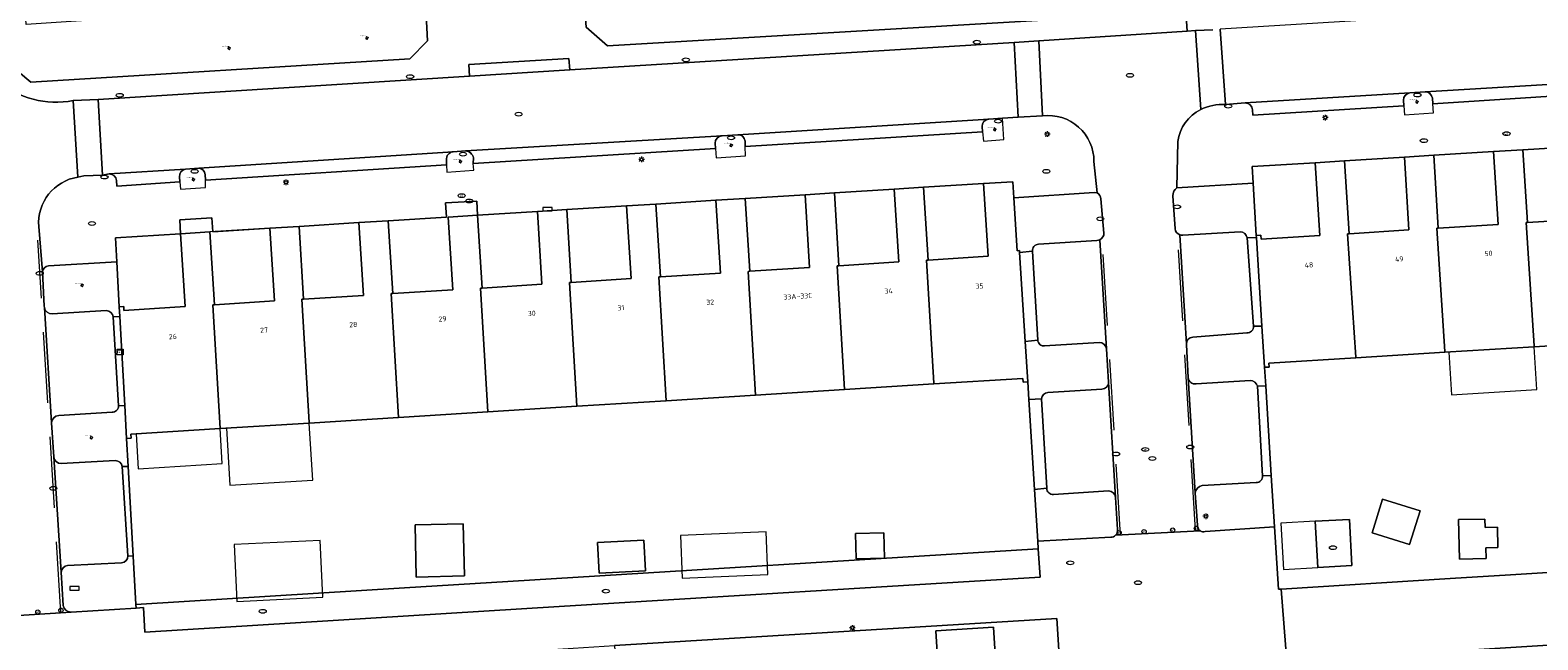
# Model space of a CAD drawing. Header units: metres. Extents: x 162098 to 162858, y 502351 to 503184.
# Tile 41 of 94: x 162469 to 162575, y 502707 to 502750. Entities that reach past the tile are written whole.
import ezdxf
from ezdxf.enums import TextEntityAlignment as Align

# ---------------------------------------------------------------- set-up
doc = ezdxf.new("R2010")
doc.units = ezdxf.units.M
doc.linetypes.add('RI-HWA-SO', pattern=[7.4, 5, -2.4])
for name, color, linetype, lineweight, true_color in [('B-PV-GR-BEPLANTING_CULTUUR_HEESTERS-GV', 7, 'Continuous', 13, 0x99cc00), ('B-PV-GR-BOOM-S', 7, 'Continuous', 13, 0x4c9900), ('B-PV-GR-HAAG-G', 7, 'GR-HAAG1-SO', 13, 0x4c9900), ('B-PV-GR-STRUIK-GV', 7, 'Continuous', 13, 0x99cc00), ('B-PV-RI-HWA_GOOT_MOLGOOT-G', 150, 'RI-HWA-SO', 18, 0x007fff)]:
    doc.layers.add(name, color=color, linetype=linetype, lineweight=lineweight, true_color=true_color)
for name, color, linetype, lineweight in [('B-PV-IE-MEUBILAIR-S', 252, 'Continuous', 13), ('B-PV-IE-MEUBILAIR_WEGMEUBILAIR-GV', 252, 'Continuous', 13), ('B-PV-IE-TERREINAFSCHEIDING_KUNSTMATIG_HEKWERK_RASTER-G', 252, 'IE-TERREINAFSCHEIDING-KUNSTMATIG-OPEN', 13), ('B-PV-OG-BEBOUWING-GV', 7, 'Continuous', 18), ('B-PV-OG-BEBOUWING-T18', 7, 'Continuous', 18), ('B-PV-OG-BEBOUWING_LUIFEL-GV', 7, 'Continuous', 18), ('B-PV-OG-BEBOUWING_OVERBOUWING-GV', 7, 'Continuous', 18), ('B-PV-OG-TERREIN_ERF-GV', 252, 'Continuous', 13), ('B-PV-VH-GESLOTENVERHARDING_ASFALT-GV', 252, 'Continuous', 13), ('B-PV-VH-GESLOTENVERHARDING_BETON-GV', 252, 'Continuous', 13), ('B-PV-VH-OPENVERHARDING_BETONELEMENT-GV', 252, 'Continuous', 13), ('B-PV-VH-OPENVERHARDING_BETONSTRAATSTEEN-GV', 252, 'Continuous', 13), ('B-PV-VH-OPENVERHARDING_TEGEL-GV', 252, 'Continuous', 13)]:
    doc.layers.add(name, color=color, linetype=linetype, lineweight=lineweight)
doc.styles.add('NLCS-ISO', font='NLCS-ISO.ttf')
doc.styles.add('NLCS-ISO-M200-T18', font='NLCS-ISO.ttf', dxfattribs={"height": 1.8})
doc.linetypes.add('GR-HAAG1-SO', pattern='A,6,[176,NLCS.SHX,S=0.125,R=0,X=0,Y=0],-2', length=8)
doc.linetypes.add('IE-TERREINAFSCHEIDING-KUNSTMATIG-OPEN', pattern='A,7,-1.5,[67,NLCS.SHX,S=0.75,R=0,X=0,Y=0],-1.5', length=10)

# ---------------------------------------------------------------- blocks, each defined once
blk = doc.blocks.new('SIE-MEUBILAIR_BORD_STRAATNAAM-SO')
blk.add_lwpolyline([(-1.625, -0.625), (1.625, -0.625), (1.625, 0.625), (-1.625, 0.625)], close=True)
blk = doc.blocks.new('SIE-MEUBILAIR_KAST_TELECOM-SO')
for points in [[(-1, 1), (1, 1), (1, 0.84), (-1, 0.84)], [(-1, 0.76), (1, 0.76), (1, -1), (-1, -1)]]:
    blk.add_lwpolyline(points, close=True)
at = {"style": 'NLCS-ISO'}
blk.add_text('tele', height=0.75, dxfattribs=at).set_placement((0, 0), align=Align.MIDDLE_CENTER)
blk = doc.blocks.new('SIE-MEUBILAIR_PAAL_AFSLUITPAAL-SO')
blk.add_circle((0, 0), 0.75)
at = {"style": 'NLCS-ISO'}
blk.add_text('af', height=0.75, dxfattribs=at).set_placement((0, 0.05), align=Align.MIDDLE_CENTER)
blk = doc.blocks.new('SIE-MEUBILAIR_PAAL_LICHTMAST-SO')
for points in [[(-0.62, 0), (-1, 0)], [(-0.71, 0.71), (-0.44, 0.44)], [(0, 1), (0, 0.62)], [(0.44, 0.44), (0.71, 0.71)], [(1, 0), (0.62, 0)], [(-0.71, -0.71), (-0.44, -0.44)], [(0, -0.62), (0, -1)], [(0.44, -0.44), (0.71, -0.71)]]:
    blk.add_lwpolyline(points)
blk.add_circle((0, 0), 0.5)
blk = doc.blocks.new('SIE-MEUBILAIR_PUT_WATERLEIDINGPUT-SO')
blk.add_ellipse((0, 0), major_axis=(1.25, 0), ratio=0.54)
at = {"style": 'NLCS-ISO'}
blk.add_text('wl', height=0.75, dxfattribs=at).set_placement((-0.14, 0), align=Align.MIDDLE_CENTER)
blk = doc.blocks.new('SIE-MEUBILAIR_PUT_KOLK-SO')
blk.add_ellipse((0, 0), major_axis=(1.25, 0), ratio=0.54)
blk = doc.blocks.new('SIE-MEUBILAIR_PUT_RIOOLPUT-SO')
blk.add_ellipse((0, 0), major_axis=(1.25, 0), ratio=0.54)
blk = doc.blocks.new('SIE-MEUBILAIR_PUT_BRANDKRAAN-SO')
blk.add_ellipse((0, 0), major_axis=(1.25, 0), ratio=0.54)
blk = doc.blocks.new('SIE-MEUBILAIR_PUT_DRAINAGEPUT-SO')
blk.add_ellipse((0, 0), major_axis=(1.25, 0), ratio=0.54)
at = {"style": 'NLCS-ISO'}
blk.add_text('dr', height=0.75, dxfattribs=at).set_placement((0.03, 0), align=Align.MIDDLE_CENTER)
blk = doc.blocks.new('SGR-BOOM_GBKN-SO')
for centre, start, end in [((-0.25, -0.1), 67.1244, 157.1244), ((-0.1, 0.25), 157.1244, 247.1244), ((-0.1, 0.25), 337.1244, 157.1244), ((0.25, 0.1), 247.1244, 337.1244), ((-0.25, -0.1), 157.1244, 337.1244), ((0.1, -0.25), 157.1244, 337.1244), ((0.1, -0.25), 337.1244, 67.1244)]:
    blk.add_arc(centre, 0.188, start, end)
at = {"extrusion": (0, 0, -1)}
blk.add_arc((-0.25, 0.1), 0.188, 22.8756, 202.8756, dxfattribs=at)
at = {"style": 'NLCS-ISO'}
blk.add_attdef('SOORT', text='', height=0.35, dxfattribs=at).set_placement((0, 0.75), align=Align.MIDDLE_RIGHT)

msp = doc.modelspace()

# ---------------------------------------------------------------- linework, layer by layer
at = {"layer": 'B-PV-GR-BEPLANTING_CULTUUR_HEESTERS-GV'}
for points in [[(162482.471, 502750.858), (162468.326, 502749.911), (162468.078, 502753.954), (162462.507, 502753.622), (162462.682, 502750.833), (162468.665, 502745.856), (162495.375, 502747.505), (162496.617, 502748.776), (162496.458, 502751.521)], [(162507.619, 502751.969), (162507.799, 502749.736), (162509.3, 502748.409), (162540.795, 502750.27), (162540.499, 502753.689)], [(162621.833, 502710.804), (162622.153, 502712.772), (162622.318, 502714.227), (162619.843, 502714.076), (162613.856, 502713.702), (162572.921, 502711.146), (162568.672, 502710.881), (162556.776, 502710.137), (162557.171, 502705.029), (162577.095, 502706.273), (162577.219, 502706.826), (162577.279, 502707.091), (162577.887, 502707.176), (162579.165, 502706.351), (162579.781, 502706.383), (162580.016, 502706.296), (162608.977, 502708.062), (162610.47, 502708.153), (162621.441, 502708.822)], [(162539.647, 502712.963), (162502.273, 502710.669), (162494.978, 502710.218), (162476.054, 502709.045), (162476.069, 502708.8), (162476.596, 502708.835), (162476.685, 502707.087), (162505.879, 502708.912), (162539.79, 502710.978)]]:
    msp.add_lwpolyline(points, close=True, dxfattribs=at)
msp.add_lwpolyline([(162552.627, 502754.127), (162552.308, 502754.26), (162549.832, 502754.106), (162550.136, 502749.454), (162550.737, 502749.493), (162551.952, 502749.55)], dxfattribs=at)
at = {"layer": 'B-PV-GR-HAAG-G'}
msp.add_lwpolyline([(162556.776, 502710.137), (162568.672, 502710.881)], dxfattribs=at)
at = {"layer": 'B-PV-GR-STRUIK-GV'}
for points in [[(162554.365, 502734.886), (162555.027, 502734.91), (162555.019, 502735.044), (162554.789, 502738.735), (162549.412, 502738.403)], [(162543.793, 502738.061), (162543.581, 502738.088), (162537.937, 502737.712), (162538.17, 502733.982), (162538.33, 502733.992), (162538.338, 502733.857), (162539.247, 502733.937)], [(162544.283, 502735.223), (162544.07, 502737.625)], [(162549.143, 502737.855), (162549.296, 502735.522)], [(162539.672, 502734.436), (162543.788, 502734.706)], [(162549.829, 502735.084), (162553.88, 502735.304)], [(162469.477, 502732.48), (162469.602, 502730.067), (162469.607, 502729.983)], [(162474.463, 502729.316), (162474.921, 502729.342), (162474.883, 502730.022), (162474.706, 502733.203), (162469.904, 502732.916)], [(162470.153, 502729.532), (162473.964, 502729.757)], [(162554.354, 502728.181), (162550.548, 502727.89)], [(162555.103, 502724.424), (162555.682, 502724.447), (162555.6, 502725.762), (162555.418, 502728.669), (162554.813, 502728.656)], [(162539.615, 502727.682), (162538.731, 502727.592), (162538.91, 502724.732), (162538.988, 502723.491), (162539.874, 502723.55)], [(162543.934, 502727.517), (162540.099, 502727.266)], [(162544.601, 502724.719), (162544.452, 502727.062)], [(162550.087, 502727.397), (162550.09, 502727.353), (162550.212, 502725.045)], [(162540.328, 502723.982), (162544.135, 502724.223)], [(162550.779, 502724.591), (162554.587, 502724.84)], [(162475.093, 502718.764), (162475.51, 502718.78), (162475.4, 502720.757), (162475.271, 502723.076), (162474.834, 502723.053)], [(162470.121, 502721.846), (162470.279, 502719.451)], [(162474.374, 502722.591), (162470.616, 502722.374)], [(162470.797, 502718.98), (162474.596, 502719.185)], [(162555.006, 502717.648), (162551.203, 502717.431)], [(162551.422, 502714.181), (162556.303, 502714.513), (162556.076, 502718.133), (162555.465, 502718.123)], [(162540.25, 502717.244), (162539.384, 502717.15), (162539.612, 502713.51), (162544.761, 502713.789)], [(162544.597, 502717.05), (162540.729, 502716.808)], [(162545.247, 502714.324), (162545.092, 502716.59)], [(162550.71, 502716.897), (162550.875, 502714.647)], [(162470.788, 502711.327), (162470.934, 502708.975), (162471.001, 502708.787), (162471.124, 502708.64), (162471.287, 502708.546), (162471.489, 502708.512), (162476.069, 502708.8), (162476.054, 502709.045), (162475.863, 502712.457), (162475.499, 502712.472)], [(162475.042, 502711.987), (162471.233, 502711.789)]]:
    msp.add_lwpolyline(points, dxfattribs=at)
for points in [[(162544.07, 502737.625, 0.259391), (162543.793, 502738.061)], [(162549.412, 502738.403, 0.265193), (162549.143, 502737.855)], [(162549.296, 502735.522, 0.3173942), (162549.634, 502735.098)], [(162539.247, 502733.937, -0.4393497), (162539.672, 502734.436)], [(162543.788, 502734.706, 0.1040387), (162543.999, 502734.756)], [(162543.999, 502734.756, 0.2946264), (162544.283, 502735.223)], [(162549.634, 502735.098, 0.1024049), (162549.829, 502735.084)], [(162553.88, 502735.304, -0.3953908), (162554.365, 502734.886)], [(162469.904, 502732.916, 0.3789059), (162469.477, 502732.48)], [(162469.607, 502729.983, 0.3861883), (162470.153, 502729.532)], [(162473.964, 502729.757, -0.3829648), (162474.463, 502729.316)], [(162554.813, 502728.656, -0.445376), (162554.354, 502728.181)], [(162540.099, 502727.266, -0.4201211), (162539.615, 502727.682)], [(162544.452, 502727.062, 0.3915944), (162543.934, 502727.517)], [(162550.548, 502727.89, 0.400391), (162550.087, 502727.397)], [(162550.212, 502725.045, 0.4278662), (162550.779, 502724.591)], [(162539.874, 502723.55, -0.3250805), (162540.328, 502723.982)], [(162544.135, 502724.223, 0.4199392), (162544.601, 502724.719)], [(162554.587, 502724.84, -0.3176239), (162555.103, 502724.424)], [(162474.834, 502723.053, -0.425161), (162474.374, 502722.591)], [(162470.616, 502722.374, 0.3704408), (162470.121, 502721.846)], [(162470.279, 502719.451, 0.395369), (162470.797, 502718.98)], [(162474.596, 502719.185, -0.3878469), (162475.093, 502718.764)], [(162551.203, 502717.431, 0.3495879), (162550.71, 502716.897)], [(162555.465, 502718.123, -0.445376), (162555.006, 502717.648)], [(162540.729, 502716.808, -0.4426213), (162540.25, 502717.244)], [(162545.092, 502716.59, 0.3864448), (162544.597, 502717.05)], [(162545.106, 502713.926, 0.2284545), (162545.247, 502714.324)], [(162550.875, 502714.647, 0.2865502), (162551.063, 502714.235)], [(162544.761, 502713.789, 0.1996025), (162545.106, 502713.926)], [(162551.063, 502714.235, 0.2232387), (162551.422, 502714.181)], [(162475.499, 502712.472, -0.3906289), (162475.042, 502711.987)], [(162471.233, 502711.789, 0.3781817), (162470.788, 502711.327)]]:
    msp.add_lwpolyline(points, format="xyb", dxfattribs=at)
at = {"layer": 'B-PV-IE-MEUBILAIR_WEGMEUBILAIR-GV'}
for points in [[(162565.829, 502745.112, 0.3529809), (162565.38, 502744.581)], [(162567.431, 502744.723, 0.3748949), (162566.914, 502745.182)], [(162498.416, 502740.956, 0.426924), (162497.95, 502740.375)], [(162499.845, 502740.517, 0.3511526), (162499.287, 502741.007)]]:
    msp.add_lwpolyline(points, format="xyb", dxfattribs=at)
for points in [[(162566.914, 502745.182), (162565.829, 502745.112)], [(162565.38, 502744.581), (162565.419, 502744.194)], [(162565.419, 502744.194), (162565.47, 502743.553), (162567.496, 502743.696), (162567.457, 502744.331)], [(162567.457, 502744.331), (162567.431, 502744.723)], [(162499.287, 502741.007), (162498.416, 502740.956)], [(162497.95, 502740.375), (162497.948, 502740.029)], [(162497.948, 502740.029), (162497.967, 502739.522), (162499.87, 502739.651), (162499.833, 502740.12)], [(162499.833, 502740.12), (162499.845, 502740.517)]]:
    msp.add_lwpolyline(points, dxfattribs=at)
for points in [[(162535.687, 502742.724), (162535.715, 502742.35), (162535.786, 502741.69), (162537.235, 502741.806), (162537.129, 502743.329), (162536.157, 502743.252), (162536.143, 502743.25), (162536.128, 502743.248), (162536.114, 502743.246), (162536.1, 502743.243), (162536.086, 502743.24), (162536.072, 502743.236), (162536.058, 502743.232), (162536.044, 502743.227), (162536.03, 502743.223), (162536.017, 502743.217), (162536.004, 502743.212), (162535.99, 502743.206), (162535.977, 502743.2), (162535.964, 502743.193), (162535.952, 502743.186), (162535.939, 502743.179), (162535.927, 502743.171), (162535.915, 502743.163), (162535.903, 502743.155), (162535.891, 502743.146), (162535.88, 502743.137), (162535.869, 502743.128), (162535.858, 502743.118), (162535.848, 502743.108), (162535.837, 502743.098), (162535.827, 502743.088), (162535.818, 502743.077), (162535.808, 502743.066), (162535.799, 502743.055), (162535.79, 502743.043), (162535.782, 502743.031), (162535.774, 502743.019), (162535.766, 502743.007), (162535.758, 502742.995), (162535.751, 502742.982), (162535.744, 502742.969), (162535.738, 502742.956), (162535.732, 502742.943), (162535.726, 502742.93), (162535.721, 502742.917), (162535.716, 502742.903), (162535.711, 502742.889), (162535.707, 502742.875), (162535.703, 502742.861), (162535.7, 502742.847), (162535.697, 502742.833), (162535.694, 502742.819), (162535.692, 502742.805), (162535.69, 502742.79), (162535.689, 502742.776), (162535.688, 502742.761), (162535.687, 502742.747), (162535.687, 502742.732)], [(162516.872, 502741.561), (162516.901, 502741.178), (162516.948, 502740.519), (162519.026, 502740.66), (162518.999, 502741.314), (162518.989, 502741.702), (162518.988, 502741.714), (162518.986, 502741.728), (162518.984, 502741.742), (162518.981, 502741.756), (162518.978, 502741.77), (162518.974, 502741.784), (162518.97, 502741.798), (162518.966, 502741.811), (162518.961, 502741.824), (162518.956, 502741.838), (162518.951, 502741.851), (162518.945, 502741.864), (162518.939, 502741.877), (162518.932, 502741.889), (162518.926, 502741.902), (162518.918, 502741.914), (162518.911, 502741.926), (162518.903, 502741.938), (162518.895, 502741.949), (162518.886, 502741.961), (162518.877, 502741.972), (162518.868, 502741.983), (162518.859, 502741.993), (162518.849, 502742.003), (162518.839, 502742.013), (162518.828, 502742.023), (162518.818, 502742.033), (162518.807, 502742.042), (162518.796, 502742.051), (162518.785, 502742.059), (162518.773, 502742.067), (162518.761, 502742.075), (162518.749, 502742.083), (162518.737, 502742.09), (162518.724, 502742.097), (162518.712, 502742.103), (162518.699, 502742.109), (162518.686, 502742.115), (162518.673, 502742.121), (162518.66, 502742.126), (162518.646, 502742.13), (162518.633, 502742.135), (162518.619, 502742.138), (162518.605, 502742.142), (162518.591, 502742.145), (162518.577, 502742.148), (162518.563, 502742.15), (162518.549, 502742.152), (162518.535, 502742.154), (162518.521, 502742.155), (162518.507, 502742.155), (162518.493, 502742.156), (162518.478, 502742.156), (162517.368, 502742.086), (162517.354, 502742.085), (162517.339, 502742.083), (162517.325, 502742.081), (162517.31, 502742.079), (162517.296, 502742.076), (162517.282, 502742.073), (162517.267, 502742.069), (162517.253, 502742.065), (162517.239, 502742.061), (162517.226, 502742.056), (162517.212, 502742.051), (162517.198, 502742.045), (162517.185, 502742.039), (162517.172, 502742.033), (162517.159, 502742.027), (162517.146, 502742.02), (162517.133, 502742.012), (162517.121, 502742.005), (162517.109, 502741.997), (162517.096, 502741.988), (162517.085, 502741.98), (162517.073, 502741.971), (162517.062, 502741.961), (162517.051, 502741.952), (162517.04, 502741.942), (162517.03, 502741.932), (162517.019, 502741.921), (162517.009, 502741.911), (162517, 502741.9), (162516.99, 502741.888), (162516.981, 502741.877), (162516.973, 502741.865), (162516.964, 502741.853), (162516.956, 502741.841), (162516.949, 502741.829), (162516.941, 502741.816), (162516.934, 502741.803), (162516.928, 502741.79), (162516.921, 502741.777), (162516.915, 502741.764), (162516.91, 502741.75), (162516.905, 502741.736), (162516.9, 502741.723), (162516.895, 502741.709), (162516.891, 502741.695), (162516.888, 502741.68), (162516.884, 502741.666), (162516.881, 502741.652), (162516.879, 502741.637), (162516.877, 502741.623), (162516.875, 502741.608), (162516.874, 502741.594), (162516.873, 502741.579), (162516.872, 502741.565)], [(162479.122, 502739.192), (162479.15, 502738.838), (162479.205, 502738.312), (162480.964, 502738.437), (162480.957, 502738.943), (162480.948, 502739.351), (162480.947, 502739.365), (162480.945, 502739.379), (162480.943, 502739.392), (162480.941, 502739.406), (162480.938, 502739.419), (162480.934, 502739.433), (162480.931, 502739.446), (162480.926, 502739.459), (162480.922, 502739.472), (162480.917, 502739.485), (162480.912, 502739.498), (162480.906, 502739.51), (162480.9, 502739.523), (162480.894, 502739.535), (162480.887, 502739.547), (162480.88, 502739.559), (162480.873, 502739.571), (162480.865, 502739.582), (162480.857, 502739.593), (162480.849, 502739.604), (162480.84, 502739.615), (162480.832, 502739.625), (162480.822, 502739.636), (162480.813, 502739.645), (162480.803, 502739.655), (162480.793, 502739.664), (162480.782, 502739.673), (162480.772, 502739.682), (162480.761, 502739.691), (162480.75, 502739.699), (162480.738, 502739.707), (162480.727, 502739.714), (162480.715, 502739.721), (162480.703, 502739.728), (162480.691, 502739.734), (162480.679, 502739.74), (162480.666, 502739.746), (162480.653, 502739.751), (162480.64, 502739.756), (162480.627, 502739.761), (162480.614, 502739.765), (162480.601, 502739.769), (162480.588, 502739.772), (162480.574, 502739.775), (162480.561, 502739.778), (162480.547, 502739.78), (162480.534, 502739.782), (162480.52, 502739.784), (162480.506, 502739.785), (162480.502, 502739.785), (162479.557, 502739.715), (162479.543, 502739.713), (162479.529, 502739.711), (162479.515, 502739.709), (162479.502, 502739.706), (162479.488, 502739.703), (162479.475, 502739.699), (162479.461, 502739.695), (162479.448, 502739.691), (162479.435, 502739.687), (162479.422, 502739.682), (162479.409, 502739.676), (162479.397, 502739.67), (162479.384, 502739.664), (162479.372, 502739.658), (162479.36, 502739.651), (162479.348, 502739.644), (162479.336, 502739.636), (162479.325, 502739.628), (162479.314, 502739.62), (162479.303, 502739.612), (162479.292, 502739.603), (162479.281, 502739.594), (162479.271, 502739.584), (162479.261, 502739.575), (162479.251, 502739.565), (162479.242, 502739.554), (162479.233, 502739.544), (162479.224, 502739.533), (162479.216, 502739.522), (162479.208, 502739.511), (162479.2, 502739.499), (162479.192, 502739.488), (162479.185, 502739.476), (162479.178, 502739.464), (162479.172, 502739.451), (162479.166, 502739.439), (162479.16, 502739.426), (162479.155, 502739.413), (162479.15, 502739.4), (162479.145, 502739.387), (162479.141, 502739.374), (162479.137, 502739.36), (162479.134, 502739.347), (162479.131, 502739.333), (162479.128, 502739.32), (162479.126, 502739.306), (162479.124, 502739.292), (162479.122, 502739.279), (162479.121, 502739.265), (162479.121, 502739.251), (162479.12, 502739.237), (162479.12, 502739.223), (162479.121, 502739.209), (162479.122, 502739.195)]]:
    msp.add_lwpolyline(points, close=True, dxfattribs=at)
at = {"layer": 'B-PV-IE-TERREINAFSCHEIDING_KUNSTMATIG_HEKWERK_RASTER-G'}
msp.add_lwpolyline([(162494.978, 502710.218), (162502.273, 502710.669)], dxfattribs=at)
at = {"layer": 'B-PV-OG-BEBOUWING-GV'}
for points in [[(162571.743, 502740.965), (162572.063, 502735.836), (162567.842, 502735.571), (162567.742, 502735.567), (162568.313, 502726.875), (162568.316, 502726.825), (162574.602, 502727.217), (162574.599, 502727.267), (162574.029, 502735.958), (162574.129, 502735.964), (162573.809, 502741.094)], [(162574.599, 502727.267), (162574.602, 502727.217), (162580.892, 502727.609), (162580.318, 502736.351), (162580.417, 502736.356), (162580.097, 502741.486), (162578.031, 502741.357), (162578.351, 502736.228), (162574.129, 502735.964), (162574.029, 502735.958)], [(162561.554, 502735.179), (162561.234, 502740.309), (162559.168, 502740.18), (162559.488, 502735.052), (162555.356, 502734.795), (162555.339, 502735.064), (162555.019, 502735.044), (162555.027, 502734.91), (162555.418, 502728.669), (162555.6, 502725.762), (162555.919, 502725.782), (162555.902, 502726.051), (162562.027, 502726.433), (162562.024, 502726.483), (162561.454, 502735.175)], [(162568.313, 502726.875), (162567.742, 502735.567), (162567.842, 502735.571), (162567.522, 502740.701), (162565.456, 502740.572), (162565.776, 502735.445), (162561.554, 502735.179), (162561.454, 502735.175), (162562.024, 502726.483), (162562.027, 502726.433), (162568.316, 502726.825)], [(162531.894, 502733.319), (162531.774, 502733.313), (162532.287, 502724.638), (162532.29, 502724.588), (162538.574, 502724.981), (162538.591, 502724.712), (162538.91, 502724.732), (162538.731, 502727.592), (162538.338, 502733.857), (162538.33, 502733.992), (162538.17, 502733.982), (162537.937, 502737.712), (162537.866, 502738.844), (162535.794, 502738.713), (162536.115, 502733.584)], [(162519.198, 502732.525), (162519.318, 502732.532), (162518.997, 502737.662), (162516.931, 502737.533), (162517.252, 502732.404), (162513.031, 502732.138), (162512.91, 502732.132), (162513.427, 502723.407), (162519.714, 502723.801)], [(162519.198, 502732.525), (162519.714, 502723.801), (162526.002, 502724.194), (162525.486, 502732.919), (162525.606, 502732.925), (162525.285, 502738.055), (162523.219, 502737.926), (162523.54, 502732.797), (162519.318, 502732.532)], [(162532.287, 502724.638), (162531.774, 502733.313), (162531.894, 502733.319), (162531.573, 502738.449), (162529.507, 502738.32), (162529.828, 502733.19), (162525.606, 502732.925), (162525.486, 502732.919), (162526.002, 502724.194), (162532.29, 502724.588)], [(162504.356, 502736.746), (162504.677, 502731.617), (162500.455, 502731.351), (162500.335, 502731.345), (162500.851, 502722.62), (162507.139, 502723.014), (162506.623, 502731.738), (162506.743, 502731.745), (162506.422, 502736.875)], [(162507.139, 502723.014), (162513.427, 502723.407), (162512.91, 502732.132), (162513.031, 502732.138), (162512.71, 502737.268), (162510.644, 502737.139), (162510.965, 502732.01), (162506.743, 502731.745), (162506.623, 502731.738)], [(162481.472, 502730.165), (162481.988, 502721.439), (162488.275, 502721.833), (162488.272, 502721.883), (162487.759, 502730.558), (162487.88, 502730.564), (162487.559, 502735.694), (162485.493, 502735.565), (162485.814, 502730.436), (162481.592, 502730.171)], [(162494.047, 502730.952), (162494.167, 502730.958), (162493.846, 502736.088), (162491.78, 502735.959), (162492.101, 502730.829), (162487.88, 502730.564), (162487.759, 502730.558), (162488.272, 502721.883), (162488.275, 502721.833), (162494.563, 502722.227)], [(162500.335, 502731.345), (162500.455, 502731.351), (162500.134, 502736.481), (162498.068, 502736.352), (162498.389, 502731.223), (162494.167, 502730.958), (162494.047, 502730.952), (162494.563, 502722.227), (162500.851, 502722.62)], [(162479.526, 502730.042), (162475.219, 502729.773), (162475.204, 502730.042), (162474.883, 502730.022), (162474.921, 502729.342), (162475.271, 502723.076), (162475.4, 502720.757), (162475.72, 502720.777), (162475.705, 502721.046), (162481.988, 502721.439), (162481.472, 502730.165), (162481.592, 502730.171), (162481.271, 502735.301), (162479.205, 502735.172)], [(162563.915, 502716.479), (162563.172, 502714.103), (162565.813, 502713.276), (162566.557, 502715.652)], [(162495.737, 502714.658), (162495.818, 502710.984), (162499.205, 502711.059), (162499.125, 502714.732)], [(162559.344, 502711.654), (162561.754, 502711.785), (162561.576, 502715.047), (162559.166, 502714.916)], [(162569.279, 502715.027), (162569.34, 502712.244), (162571.215, 502712.285), (162571.199, 502713.034), (162572.047, 502713.053), (162572.016, 502714.502), (162571.136, 502714.483), (162571.123, 502715.067)], [(162508.595, 502713.416), (162508.702, 502711.249), (162511.972, 502711.41), (162511.865, 502713.578)], [(162526.772, 502714.062), (162526.809, 502712.27), (162528.807, 502712.31), (162528.771, 502714.103)], [(162532.604, 502704.541), (162536.661, 502704.787), (162536.5, 502707.44), (162532.444, 502707.194)]]:
    msp.add_lwpolyline(points, close=True, dxfattribs=at)
at = {"layer": 'B-PV-OG-BEBOUWING_LUIFEL-GV'}
for points in [[(162529.828, 502733.19), (162529.507, 502738.32), (162525.285, 502738.055), (162525.606, 502732.925)], [(162481.271, 502735.301), (162481.592, 502730.171), (162485.814, 502730.436), (162485.493, 502735.565)], [(162479.526, 502730.042), (162479.205, 502735.172), (162474.612, 502734.885), (162474.883, 502730.022), (162475.204, 502730.042), (162475.219, 502729.773)], [(162568.58, 502726.841), (162568.769, 502723.812), (162574.791, 502724.188), (162574.602, 502727.217)], [(162482.432, 502721.467), (162482.683, 502717.448), (162488.527, 502717.815), (162488.275, 502721.833)], [(162482.142, 502718.98), (162481.988, 502721.439), (162476.072, 502721.069), (162476.225, 502718.61)], [(162559.166, 502714.916), (162556.757, 502714.785), (162556.934, 502711.523), (162559.344, 502711.654)]]:
    msp.add_lwpolyline(points, close=True, dxfattribs=at)
at = {"layer": 'B-PV-OG-BEBOUWING_OVERBOUWING-GV'}
for points in [[(162482.98, 502713.265), (162483.165, 502709.27), (162489.241, 502709.553), (162489.055, 502713.548)], [(162514.429, 502713.901), (162514.559, 502710.895), (162520.595, 502711.157), (162520.464, 502714.163)]]:
    msp.add_lwpolyline(points, close=True, dxfattribs=at)
at = {"layer": 'B-PV-OG-TERREIN_ERF-GV'}
for points in [[(162571.743, 502740.965), (162567.522, 502740.701)], [(162572.063, 502735.836), (162571.743, 502740.965)], [(162578.031, 502741.357), (162573.809, 502741.094)], [(162573.809, 502741.094), (162574.129, 502735.964)], [(162559.168, 502740.18), (162554.716, 502739.905)], [(162554.716, 502739.905), (162554.789, 502738.735)], [(162559.488, 502735.052), (162559.168, 502740.18)], [(162565.456, 502740.572), (162561.234, 502740.309)], [(162561.234, 502740.309), (162561.554, 502735.179)], [(162565.776, 502735.445), (162565.456, 502740.572)], [(162567.522, 502740.701), (162567.842, 502735.571)], [(162535.794, 502738.713), (162531.573, 502738.449)], [(162531.894, 502733.319), (162536.115, 502733.584), (162535.794, 502738.713)], [(162554.789, 502738.735), (162555.019, 502735.044)], [(162523.219, 502737.926), (162518.997, 502737.662)], [(162518.997, 502737.662), (162519.318, 502732.532)], [(162519.318, 502732.532), (162523.54, 502732.797), (162523.219, 502737.926)], [(162529.507, 502738.32), (162525.285, 502738.055)], [(162525.285, 502738.055), (162525.606, 502732.925)], [(162529.828, 502733.19), (162529.507, 502738.32)], [(162531.573, 502738.449), (162531.894, 502733.319)], [(162504.356, 502736.746), (162500.134, 502736.481)], [(162504.677, 502731.617), (162504.356, 502736.746)], [(162510.644, 502737.139), (162506.422, 502736.875)], [(162506.422, 502736.875), (162506.743, 502731.745)], [(162506.743, 502731.745), (162510.965, 502732.01), (162510.644, 502737.139)], [(162516.931, 502737.533), (162512.71, 502737.268)], [(162512.71, 502737.268), (162513.031, 502732.138)], [(162513.031, 502732.138), (162517.252, 502732.404), (162516.931, 502737.533)], [(162491.78, 502735.959), (162487.559, 502735.694)], [(162487.559, 502735.694), (162487.88, 502730.564)], [(162492.101, 502730.829), (162491.78, 502735.959)], [(162500.134, 502736.481), (162500.455, 502731.351)], [(162567.842, 502735.571), (162572.063, 502735.836)], [(162574.129, 502735.964), (162578.351, 502736.228)], [(162479.205, 502735.172), (162474.612, 502734.885), (162474.706, 502733.203)], [(162474.883, 502730.022), (162475.204, 502730.042), (162475.219, 502729.773), (162479.526, 502730.042), (162479.205, 502735.172)], [(162555.019, 502735.044), (162555.339, 502735.064)], [(162555.339, 502735.064), (162555.356, 502734.795)], [(162555.356, 502734.795), (162559.488, 502735.052)], [(162561.554, 502735.179), (162565.776, 502735.445)], [(162474.706, 502733.203), (162474.883, 502730.022)], [(162525.606, 502732.925), (162529.828, 502733.19)], [(162500.455, 502731.351), (162504.677, 502731.617)], [(162487.88, 502730.564), (162492.101, 502730.829)], [(162580.892, 502727.609), (162574.602, 502727.217), (162568.316, 502726.825), (162562.027, 502726.433), (162555.902, 502726.051), (162555.919, 502725.782), (162555.6, 502725.762), (162555.682, 502724.447), (162556.076, 502718.133), (162556.303, 502714.513), (162556.577, 502710.125), (162556.776, 502710.137), (162568.672, 502710.881), (162572.921, 502711.146), (162613.856, 502713.702)]]:
    msp.add_lwpolyline(points, dxfattribs=at)
for points in [[(162497.883, 502737.351), (162497.942, 502736.344), (162493.846, 502736.088), (162494.167, 502730.958), (162498.389, 502731.223), (162498.068, 502736.352), (162500.134, 502736.481), (162500.074, 502737.481)], [(162481.412, 502736.288), (162479.156, 502736.15), (162479.205, 502735.172), (162481.271, 502735.301), (162481.592, 502730.171), (162485.814, 502730.436), (162485.493, 502735.565), (162481.479, 502735.314)], [(162539.384, 502717.15), (162538.988, 502723.491), (162538.91, 502724.732), (162538.591, 502724.712), (162538.574, 502724.981), (162532.29, 502724.588), (162526.002, 502724.194), (162519.714, 502723.801), (162513.427, 502723.407), (162507.139, 502723.014), (162500.851, 502722.62), (162494.563, 502722.227), (162488.275, 502721.833), (162481.988, 502721.439), (162475.705, 502721.046), (162475.72, 502720.777), (162475.4, 502720.757), (162475.51, 502718.78), (162475.863, 502712.457), (162476.054, 502709.045), (162494.978, 502710.218), (162502.273, 502710.669), (162539.647, 502712.963), (162539.612, 502713.51)], [(162563.915, 502716.479), (162566.557, 502715.652), (162565.813, 502713.276), (162563.172, 502714.103)], [(162495.737, 502714.658), (162499.125, 502714.732), (162499.205, 502711.059), (162495.818, 502710.984)], [(162559.344, 502711.654), (162559.166, 502714.916), (162561.576, 502715.047), (162561.754, 502711.785)], [(162569.279, 502715.027), (162571.123, 502715.067), (162571.136, 502714.483), (162572.016, 502714.502), (162572.047, 502713.053), (162571.199, 502713.034), (162571.215, 502712.285), (162569.34, 502712.244)], [(162508.595, 502713.416), (162511.865, 502713.578), (162511.972, 502711.41), (162508.702, 502711.249)], [(162526.772, 502714.062), (162528.771, 502714.103), (162528.807, 502712.31), (162526.809, 502712.27)], [(162540.965, 502708.052), (162509.792, 502706.152), (162509.996, 502702.871), (162510.301, 502697.968), (162517.288, 502698.402), (162517.478, 502695.348), (162517.666, 502692.314), (162510.679, 502691.88), (162510.895, 502688.399), (162511.122, 502684.756), (162511.305, 502681.799), (162518.293, 502682.233), (162518.483, 502679.179), (162518.671, 502676.145), (162511.684, 502675.711), (162512.021, 502670.284), (162512.255, 502666.519), (162512.288, 502665.994), (162543.472, 502667.901), (162543.44, 502668.411), (162541.408, 502700.951)], [(162537.176, 502696.543), (162537.68, 502688.458), (162538.185, 502680.375), (162538.699, 502672.131), (162529.995, 502671.603), (162529.481, 502679.847), (162528.976, 502687.93), (162528.472, 502696.015), (162527.957, 502704.259), (162532.604, 502704.541), (162532.444, 502707.194), (162536.5, 502707.44), (162536.661, 502704.787)]]:
    msp.add_lwpolyline(points, close=True, dxfattribs=at)
at = {"layer": 'B-PV-RI-HWA_GOOT_MOLGOOT-G'}
for points in [[(162470.774, 502708.476), (162469.146, 502734.733)], [(162545.449, 502713.943), (162544.159, 502734.879)], [(162550.736, 502714.275), (162549.474, 502735.18)]]:
    msp.add_lwpolyline(points, dxfattribs=at)
at = {"layer": 'B-PV-VH-GESLOTENVERHARDING_ASFALT-GV'}
for points in [[(162617.177, 502753.638), (162616.483, 502753.582), (162614.12, 502753.44), (162583.667, 502751.501), (162581.824, 502751.4), (162579.92, 502751.285), (162572.936, 502750.87), (162570.996, 502750.767), (162569.299, 502750.62), (162552.479, 502749.59), (162552.842, 502744.29), (162554.222, 502744.393), (162565.829, 502745.112), (162566.914, 502745.182), (162578.313, 502745.855), (162579.493, 502745.97), (162590.947, 502746.653), (162592.024, 502746.725), (162603.615, 502747.445), (162604.791, 502747.509), (162616.269, 502748.222), (162617.494, 502748.265)], [(162537.961, 502748.661), (162506.63, 502746.717)], [(162538.228, 502743.394), (162537.961, 502748.661)], [(162499.577, 502746.279), (162473.392, 502744.643)], [(162506.63, 502746.717), (162499.577, 502746.279)], [(162473.392, 502744.643), (162473.698, 502739.304)], [(162518.478, 502742.156), (162536.157, 502743.252)], [(162536.157, 502743.252), (162537.129, 502743.329)], [(162537.129, 502743.329), (162538.228, 502743.394)], [(162499.287, 502741.007), (162517.368, 502742.086)], [(162517.368, 502742.086), (162518.478, 502742.156)], [(162480.502, 502739.785), (162498.416, 502740.956)], [(162498.416, 502740.956), (162499.287, 502741.007)], [(162479.557, 502739.715), (162480.502, 502739.785)], [(162473.698, 502739.304), (162474.18, 502739.391)], [(162474.18, 502739.391), (162479.557, 502739.715)]]:
    msp.add_lwpolyline(points, dxfattribs=at)
at = {"layer": 'B-PV-VH-GESLOTENVERHARDING_BETON-GV'}
for points in [[(162551.952, 502749.55), (162550.737, 502749.493)], [(162550.737, 502749.493), (162551.102, 502743.925)], [(162552.842, 502744.29), (162552.479, 502749.59)], [(162539.685, 502748.76), (162537.961, 502748.661)], [(162537.961, 502748.661), (162538.228, 502743.394)], [(162539.96, 502743.484), (162539.685, 502748.76)], [(162473.392, 502744.643), (162471.636, 502744.56)], [(162471.636, 502744.56), (162471.972, 502739.165)], [(162473.698, 502739.304), (162473.392, 502744.643)], [(162538.228, 502743.394), (162539.96, 502743.484)], [(162471.972, 502739.165), (162472.385, 502739.251)], [(162472.385, 502739.251), (162473.698, 502739.304)]]:
    msp.add_lwpolyline(points, dxfattribs=at)
msp.add_lwpolyline([(162551.102, 502743.925, -0.1165993), (162552.842, 502744.29)], format="xyb", dxfattribs=at)
at = {"layer": 'B-PV-VH-OPENVERHARDING_BETONELEMENT-GV'}
for points in [[(162506.57, 502747.528), (162499.526, 502747.09), (162499.577, 502746.279)], [(162506.63, 502746.717), (162506.57, 502747.528)], [(162499.577, 502746.279), (162506.63, 502746.717)], [(162565.829, 502745.112), (162554.222, 502744.393)], [(162578.313, 502745.855), (162566.914, 502745.182)], [(162554.753, 502743.914), (162554.766, 502743.533), (162565.419, 502744.194)], [(162565.419, 502744.194), (162565.38, 502744.581)], [(162567.431, 502744.723), (162567.457, 502744.331)], [(162567.457, 502744.331), (162577.982, 502745)], [(162536.157, 502743.252), (162518.478, 502742.156)], [(162517.368, 502742.086), (162499.287, 502741.007)], [(162518.999, 502741.314), (162535.715, 502742.35)], [(162535.715, 502742.35), (162535.687, 502742.724)], [(162498.416, 502740.956), (162480.502, 502739.785)], [(162499.833, 502740.12), (162516.901, 502741.178)], [(162516.901, 502741.178), (162516.872, 502741.561)], [(162518.989, 502741.702), (162518.999, 502741.314)], [(162480.957, 502738.943), (162497.948, 502740.029)], [(162497.948, 502740.029), (162497.95, 502740.375)], [(162499.845, 502740.517), (162499.833, 502740.12)], [(162479.557, 502739.715), (162474.18, 502739.391)], [(162474.692, 502738.924), (162474.721, 502738.519), (162479.15, 502738.838)], [(162479.15, 502738.838), (162479.122, 502739.192)], [(162480.948, 502739.351), (162480.957, 502738.943)]]:
    msp.add_lwpolyline(points, dxfattribs=at)
for points in [[(162565.38, 502744.581, -0.3529809), (162565.829, 502745.112)], [(162566.914, 502745.182, -0.3748949), (162567.431, 502744.723)], [(162554.222, 502744.393, -0.3940345), (162554.753, 502743.914)], [(162535.687, 502742.724, -0.3867485), (162536.157, 502743.252)], [(162516.872, 502741.561, -0.3888268), (162517.368, 502742.086)], [(162518.478, 502742.156, -0.3907184), (162518.989, 502741.702)], [(162497.95, 502740.375, -0.426924), (162498.416, 502740.956)], [(162499.287, 502741.007, -0.3511526), (162499.845, 502740.517)], [(162480.502, 502739.785, -0.3750242), (162480.948, 502739.351)], [(162474.18, 502739.391, -0.4097244), (162474.692, 502738.924)], [(162479.122, 502739.192, -0.4112552), (162479.557, 502739.715)]]:
    msp.add_lwpolyline(points, format="xyb", dxfattribs=at)
at = {"layer": 'B-PV-VH-OPENVERHARDING_BETONSTRAATSTEEN-GV'}
for points in [[(162550.136, 502749.454), (162539.685, 502748.76)], [(162550.737, 502749.493), (162550.136, 502749.454)], [(162551.102, 502743.925), (162550.737, 502749.493)], [(162539.685, 502748.76), (162539.96, 502743.484)], [(162471.972, 502739.165), (162471.636, 502744.56)], [(162549.412, 502738.403), (162549.49, 502741.664)], [(162543.573, 502740.265), (162543.793, 502738.061)], [(162544.07, 502737.625), (162544.283, 502735.223)], [(162549.296, 502735.522), (162549.143, 502737.855)], [(162464.797, 502708.096), (162471.489, 502708.512), (162471.287, 502708.546), (162471.124, 502708.64), (162471.001, 502708.787), (162470.934, 502708.975), (162470.788, 502711.327), (162470.279, 502719.451), (162470.121, 502721.846), (162469.607, 502729.983), (162469.602, 502730.067), (162469.477, 502732.48), (162469.215, 502735.678)], [(162543.788, 502734.706), (162539.672, 502734.436)], [(162543.999, 502734.756), (162544.452, 502727.062)], [(162544.452, 502727.062), (162543.999, 502734.756)], [(162550.087, 502727.397), (162549.634, 502735.098)], [(162549.634, 502735.098), (162550.087, 502727.397)], [(162553.88, 502735.304), (162549.829, 502735.084)], [(162554.813, 502728.656), (162554.365, 502734.886)], [(162539.247, 502733.937), (162539.615, 502727.682)], [(162469.607, 502729.983), (162470.121, 502721.846)], [(162473.964, 502729.757), (162470.153, 502729.532)], [(162474.834, 502723.053), (162474.463, 502729.316)], [(162550.548, 502727.89), (162554.354, 502728.181)], [(162540.099, 502727.266), (162543.934, 502727.517)], [(162544.452, 502727.062), (162544.601, 502724.719)], [(162550.09, 502727.353), (162550.087, 502727.397)], [(162550.212, 502725.045), (162550.09, 502727.353)], [(162550.71, 502716.897), (162550.212, 502725.045)], [(162550.212, 502725.045), (162550.71, 502716.897)], [(162544.135, 502724.223), (162540.328, 502723.982)], [(162545.092, 502716.59), (162544.601, 502724.719)], [(162544.601, 502724.719), (162545.092, 502716.59)], [(162554.587, 502724.84), (162550.779, 502724.591)], [(162555.465, 502718.123), (162555.103, 502724.424)], [(162539.874, 502723.55), (162540.25, 502717.244)], [(162470.616, 502722.374), (162474.374, 502722.591)], [(162470.279, 502719.451), (162470.788, 502711.327)], [(162474.596, 502719.185), (162470.797, 502718.98)], [(162475.499, 502712.472), (162475.093, 502718.764)], [(162551.203, 502717.431), (162555.006, 502717.648)], [(162540.729, 502716.808), (162544.597, 502717.05)], [(162545.092, 502716.59), (162545.247, 502714.324)], [(162550.875, 502714.647), (162550.71, 502716.897)], [(162545.106, 502713.926), (162551.063, 502714.235)], [(162471.233, 502711.789), (162475.042, 502711.987)]]:
    msp.add_lwpolyline(points, dxfattribs=at)
for points in [[(162471.636, 502744.56, -0.2249526), (162466.306, 502745.947)], [(162539.96, 502743.484, -0.451715), (162543.573, 502740.265)], [(162549.49, 502741.664, -0.2574203), (162551.102, 502743.925)], [(162469.215, 502735.678, -0.3920527), (162471.972, 502739.165)], [(162543.793, 502738.061, -0.259391), (162544.07, 502737.625)], [(162549.143, 502737.855, -0.265193), (162549.412, 502738.403)], [(162549.634, 502735.098, -0.3173942), (162549.296, 502735.522)], [(162539.672, 502734.436, 0.4393497), (162539.247, 502733.937)], [(162543.999, 502734.756, -0.1040387), (162543.788, 502734.706)], [(162544.283, 502735.223, -0.2946264), (162543.999, 502734.756)], [(162549.829, 502735.084, -0.1024049), (162549.634, 502735.098)], [(162554.365, 502734.886, 0.3953908), (162553.88, 502735.304)], [(162470.153, 502729.532, -0.3861883), (162469.607, 502729.983)], [(162474.463, 502729.316, 0.3829648), (162473.964, 502729.757)], [(162554.354, 502728.181, 0.445376), (162554.813, 502728.656)], [(162539.615, 502727.682, 0.4201211), (162540.099, 502727.266)], [(162543.934, 502727.517, -0.3915944), (162544.452, 502727.062)], [(162550.087, 502727.397, -0.400391), (162550.548, 502727.89)], [(162550.779, 502724.591, -0.4278662), (162550.212, 502725.045)], [(162540.328, 502723.982, 0.3250805), (162539.874, 502723.55)], [(162544.601, 502724.719, -0.4199392), (162544.135, 502724.223)], [(162555.103, 502724.424, 0.3176239), (162554.587, 502724.84)], [(162474.374, 502722.591, 0.425161), (162474.834, 502723.053)], [(162470.121, 502721.846, -0.3704408), (162470.616, 502722.374)], [(162470.797, 502718.98, -0.395369), (162470.279, 502719.451)], [(162475.093, 502718.764, 0.3878469), (162474.596, 502719.185)], [(162550.71, 502716.897, -0.3495879), (162551.203, 502717.431)], [(162555.006, 502717.648, 0.445376), (162555.465, 502718.123)], [(162540.25, 502717.244, 0.4426213), (162540.729, 502716.808)], [(162544.597, 502717.05, -0.3864448), (162545.092, 502716.59)], [(162545.247, 502714.324, -0.2284545), (162545.106, 502713.926)], [(162551.063, 502714.235, -0.2865502), (162550.875, 502714.647)], [(162475.042, 502711.987, 0.3906289), (162475.499, 502712.472)], [(162470.788, 502711.327, -0.3781817), (162471.233, 502711.789)]]:
    msp.add_lwpolyline(points, format="xyb", dxfattribs=at)
at = {"layer": 'B-PV-VH-OPENVERHARDING_TEGEL-GV'}
for points in [[(162578.455, 502755.354), (162573.294, 502755.019), (162573.12, 502755.014), (162572.744, 502761.527), (162570.013, 502761.387), (162570.102, 502759.968), (162570.176, 502758.794), (162568.276, 502756.572), (162548.132, 502755.296), (162548.383, 502750.788), (162541.974, 502750.348), (162540.795, 502750.27), (162509.3, 502748.409), (162507.799, 502749.736), (162507.619, 502751.969), (162507.519, 502752.845)], [(162471.636, 502744.56), (162473.392, 502744.643), (162499.577, 502746.279), (162499.526, 502747.09), (162506.57, 502747.528), (162506.63, 502746.717), (162537.961, 502748.661), (162539.685, 502748.76), (162550.136, 502749.454), (162549.832, 502754.106), (162552.308, 502754.26), (162552.627, 502754.127), (162568.024, 502755.085), (162568.401, 502755.24), (162570.775, 502755.388), (162570.996, 502750.767), (162572.936, 502750.87), (162572.865, 502751.653), (162579.893, 502752.121)], [(162507.519, 502752.845), (162505.401, 502752.786), (162505.526, 502750.777), (162505.328, 502750.748), (162500.391, 502750.459), (162500.198, 502750.441), (162500.062, 502752.429), (162496.419, 502752.195), (162496.458, 502751.521), (162496.617, 502748.776), (162495.375, 502747.505), (162468.665, 502745.856), (162462.682, 502750.833)], [(162566.914, 502745.182), (162565.829, 502745.112)], [(162577.969, 502745.362), (162577.982, 502745), (162567.457, 502744.331), (162567.431, 502744.723)], [(162549.49, 502741.664), (162549.412, 502738.403), (162554.789, 502738.735), (162554.716, 502739.905), (162559.168, 502740.18), (162561.234, 502740.309), (162565.456, 502740.572), (162567.522, 502740.701), (162571.743, 502740.965), (162573.809, 502741.094), (162578.031, 502741.357), (162580.097, 502741.486), (162584.319, 502741.749), (162584.257, 502742.75), (162586.324, 502742.851), (162586.385, 502741.878), (162590.607, 502742.141), (162592.673, 502742.27), (162596.894, 502742.534), (162598.96, 502742.663), (162603.182, 502742.926), (162605.248, 502743.055), (162609.47, 502743.318), (162609.381, 502744.745)], [(162554.222, 502744.393), (162552.842, 502744.29)], [(162565.38, 502744.581), (162565.419, 502744.194), (162554.766, 502743.533), (162554.753, 502743.914)], [(162539.96, 502743.484), (162538.228, 502743.394), (162537.129, 502743.329), (162536.157, 502743.252)], [(162518.478, 502742.156), (162517.368, 502742.086)], [(162535.687, 502742.724), (162535.715, 502742.35), (162518.999, 502741.314), (162518.989, 502741.702)], [(162499.287, 502741.007), (162498.416, 502740.956)], [(162516.872, 502741.561), (162516.901, 502741.178), (162499.833, 502740.12), (162499.845, 502740.517)], [(162469.904, 502732.916), (162474.706, 502733.203), (162474.612, 502734.885), (162479.205, 502735.172), (162479.156, 502736.15), (162481.412, 502736.288), (162481.479, 502735.314), (162485.493, 502735.565), (162487.559, 502735.694), (162491.78, 502735.959), (162493.846, 502736.088), (162497.942, 502736.344), (162497.883, 502737.351), (162500.074, 502737.481), (162500.134, 502736.481), (162504.356, 502736.746), (162506.422, 502736.875), (162510.644, 502737.139), (162512.71, 502737.268), (162516.931, 502737.533), (162518.997, 502737.662), (162523.219, 502737.926), (162525.285, 502738.055), (162529.507, 502738.32), (162531.573, 502738.449), (162535.794, 502738.713), (162537.866, 502738.844), (162537.937, 502737.712), (162543.581, 502738.088), (162543.793, 502738.061), (162543.573, 502740.265)], [(162480.502, 502739.785), (162479.557, 502739.715)], [(162497.95, 502740.375), (162497.948, 502740.029), (162480.957, 502738.943), (162480.948, 502739.351)], [(162474.18, 502739.391), (162473.698, 502739.304), (162472.385, 502739.251), (162471.972, 502739.165)], [(162479.122, 502739.192), (162479.15, 502738.838), (162474.721, 502738.519), (162474.692, 502738.924)], [(162469.215, 502735.678), (162469.477, 502732.48)], [(162555.027, 502734.91), (162554.365, 502734.886)], [(162554.365, 502734.886), (162554.813, 502728.656)], [(162555.418, 502728.669), (162555.027, 502734.91)], [(162539.247, 502733.937), (162538.338, 502733.857)], [(162538.338, 502733.857), (162538.731, 502727.592)], [(162539.615, 502727.682), (162539.247, 502733.937)], [(162474.921, 502729.342), (162474.463, 502729.316)], [(162474.463, 502729.316), (162474.834, 502723.053)], [(162475.271, 502723.076), (162474.921, 502729.342)], [(162554.813, 502728.656), (162555.418, 502728.669)], [(162538.731, 502727.592), (162539.615, 502727.682)], [(162555.682, 502724.447), (162555.103, 502724.424)], [(162555.103, 502724.424), (162555.465, 502718.123)], [(162556.076, 502718.133), (162555.682, 502724.447)], [(162474.834, 502723.053), (162475.271, 502723.076)], [(162539.874, 502723.55), (162538.988, 502723.491)], [(162538.988, 502723.491), (162539.384, 502717.15)], [(162540.25, 502717.244), (162539.874, 502723.55)], [(162475.51, 502718.78), (162475.093, 502718.764)], [(162475.093, 502718.764), (162475.499, 502712.472)], [(162475.863, 502712.457), (162475.51, 502718.78)], [(162555.465, 502718.123), (162556.076, 502718.133)], [(162539.384, 502717.15), (162540.25, 502717.244)], [(162540.965, 502708.052), (162541.408, 502700.951), (162544.906, 502701.089), (162570.858, 502702.679), (162575.495, 502702.92), (162577.163, 502703.006), (162578.952, 502703.109), (162610.631, 502705.171), (162610.47, 502708.153), (162608.977, 502708.062), (162580.016, 502706.296), (162579.781, 502706.383), (162579.165, 502706.351), (162577.887, 502707.176), (162577.279, 502707.091), (162577.219, 502706.826), (162577.095, 502706.273), (162557.171, 502705.029), (162556.776, 502710.137), (162556.577, 502710.125), (162556.303, 502714.513), (162551.422, 502714.181)], [(162544.761, 502713.789), (162539.612, 502713.51), (162539.647, 502712.963), (162539.79, 502710.978), (162505.879, 502708.912), (162476.685, 502707.087), (162476.596, 502708.835), (162476.069, 502708.8), (162471.489, 502708.512), (162464.797, 502708.096), (162459.682, 502707.819), (162459.784, 502706.092), (162411.04, 502702.903), (162406.937, 502702.632), (162407.093, 502699.804), (162410.667, 502700.015), (162417.156, 502700.397), (162433.04, 502701.333), (162441.159, 502701.836), (162472.847, 502703.821), (162476.044, 502704.022), (162501.765, 502705.632), (162509.792, 502706.152), (162540.965, 502708.052)], [(162551.063, 502714.235), (162545.106, 502713.926)], [(162475.499, 502712.472), (162475.863, 502712.457)]]:
    msp.add_lwpolyline(points, dxfattribs=at)
for points in [[(162466.306, 502745.947, 0.2249526), (162471.636, 502744.56)], [(162565.829, 502745.112, 0.3529809), (162565.38, 502744.581)], [(162567.431, 502744.723, 0.3748949), (162566.914, 502745.182)], [(162552.842, 502744.29, 0.1165993), (162551.102, 502743.925)], [(162554.753, 502743.914, 0.3940345), (162554.222, 502744.393)], [(162536.157, 502743.252, 0.3867485), (162535.687, 502742.724)], [(162543.573, 502740.265, 0.451715), (162539.96, 502743.484)], [(162551.102, 502743.925, 0.2574203), (162549.49, 502741.664)], [(162517.368, 502742.086, 0.3888268), (162516.872, 502741.561)], [(162518.989, 502741.702, 0.3907184), (162518.478, 502742.156)], [(162498.416, 502740.956, 0.426924), (162497.95, 502740.375)], [(162499.845, 502740.517, 0.3511526), (162499.287, 502741.007)], [(162480.948, 502739.351, 0.3750242), (162480.502, 502739.785)], [(162471.972, 502739.165, 0.3920527), (162469.215, 502735.678)], [(162474.692, 502738.924, 0.4097244), (162474.18, 502739.391)], [(162479.557, 502739.715, 0.4112552), (162479.122, 502739.192)], [(162469.477, 502732.48, -0.3789059), (162469.904, 502732.916)], [(162545.106, 502713.926, -0.1996025), (162544.761, 502713.789)], [(162551.422, 502714.181, -0.2232387), (162551.063, 502714.235)]]:
    msp.add_lwpolyline(points, format="xyb", dxfattribs=at)

# ---------------------------------------------------------------- block references
at = {"layer": 'B-PV-GR-BOOM-S', "xscale": 0.2, "yscale": 0.2, "zscale": 0.2}
for p in [(162482.626, 502748.252), (162492.336, 502748.974), (162566.334, 502744.471), (162536.588, 502742.521), (162518.01, 502741.4), (162498.929, 502740.264), (162480.102, 502738.999), (162472.268, 502731.548), (162472.92, 502720.806)]:
    msp.add_blockref('SGR-BOOM_GBKN-SO', p, dxfattribs=at).add_auto_attribs({'SOORT': '****%%c***m'})
at = {"layer": 'B-PV-IE-MEUBILAIR-S', "xscale": 0.2, "yscale": 0.2, "zscale": 0.2}
for name, p in [('SIE-MEUBILAIR_PUT_KOLK-SO', (162535.327, 502748.67)), ('SIE-MEUBILAIR_PUT_KOLK-SO', (162514.815, 502747.425)), ('SIE-MEUBILAIR_PUT_KOLK-SO', (162495.385, 502746.243)), ('SIE-MEUBILAIR_PUT_RIOOLPUT-SO', (162546.114, 502746.339)), ('SIE-MEUBILAIR_PUT_KOLK-SO', (162474.922, 502744.932)), ('SIE-MEUBILAIR_PUT_KOLK-SO', (162566.374, 502744.951)), ('SIE-MEUBILAIR_PUT_KOLK-SO', (162553.039, 502744.165)), ('SIE-MEUBILAIR_PUT_RIOOLPUT-SO', (162503.034, 502743.6)), ('SIE-MEUBILAIR_PUT_KOLK-SO', (162536.82, 502743.107)), ('SIE-MEUBILAIR_PAAL_LICHTMAST-SO', (162559.88, 502743.36)), ('SIE-MEUBILAIR_PUT_KOLK-SO', (162518.005, 502741.937)), ('SIE-MEUBILAIR_PAAL_LICHTMAST-SO', (162540.285, 502742.196)), ('SIE-MEUBILAIR_PUT_BRANDKRAAN-SO', (162566.827, 502741.735)), ('SIE-MEUBILAIR_PUT_WATERLEIDINGPUT-SO', (162572.651, 502742.222)), ('SIE-MEUBILAIR_PUT_KOLK-SO', (162499.109, 502740.78)), ('SIE-MEUBILAIR_PAAL_LICHTMAST-SO', (162511.691, 502740.413)), ('SIE-MEUBILAIR_PUT_KOLK-SO', (162473.844, 502739.168)), ('SIE-MEUBILAIR_PUT_KOLK-SO', (162480.2, 502739.572)), ('SIE-MEUBILAIR_PAAL_LICHTMAST-SO', (162486.636, 502738.798)), ('SIE-MEUBILAIR_PUT_RIOOLPUT-SO', (162540.217, 502739.573)), ('SIE-MEUBILAIR_PUT_WATERLEIDINGPUT-SO', (162499.015, 502737.859)), ('SIE-MEUBILAIR_PUT_WATERLEIDINGPUT-SO', (162499.553, 502737.482)), ('SIE-MEUBILAIR_BORD_STRAATNAAM-SO', (162505.067, 502736.906)), ('SIE-MEUBILAIR_PUT_KOLK-SO', (162549.436, 502737.069)), ('SIE-MEUBILAIR_PUT_BRANDKRAAN-SO', (162472.964, 502735.895)), ('SIE-MEUBILAIR_PUT_KOLK-SO', (162544.023, 502736.227)), ('SIE-MEUBILAIR_PUT_KOLK-SO', (162469.281, 502732.38)), ('SIE-MEUBILAIR_KAST_TELECOM-SO', (162474.949, 502726.848)), ('SIE-MEUBILAIR_PUT_KOLK-SO', (162545.137, 502719.653)), ('SIE-MEUBILAIR_PUT_DRAINAGEPUT-SO', (162547.187, 502719.969)), ('SIE-MEUBILAIR_PUT_KOLK-SO', (162550.362, 502720.142)), ('SIE-MEUBILAIR_PUT_RIOOLPUT-SO', (162547.691, 502719.338)), ('SIE-MEUBILAIR_PUT_KOLK-SO', (162470.238, 502717.231)), ('SIE-MEUBILAIR_PAAL_LICHTMAST-SO', (162551.459, 502715.272)), ('SIE-MEUBILAIR_PAAL_AFSLUITPAAL-SO', (162545.352, 502714.11)), ('SIE-MEUBILAIR_PAAL_AFSLUITPAAL-SO', (162547.11, 502714.175)), ('SIE-MEUBILAIR_PAAL_AFSLUITPAAL-SO', (162549.124, 502714.294)), ('SIE-MEUBILAIR_PAAL_AFSLUITPAAL-SO', (162550.793, 502714.418)), ('SIE-MEUBILAIR_PUT_RIOOLPUT-SO', (162560.416, 502713.048)), ('SIE-MEUBILAIR_PUT_RIOOLPUT-SO', (162541.905, 502711.98)), ('SIE-MEUBILAIR_BORD_STRAATNAAM-SO', (162471.726, 502710.18)), ('SIE-MEUBILAIR_PUT_RIOOLPUT-SO', (162509.181, 502709.991)), ('SIE-MEUBILAIR_PUT_KOLK-SO', (162546.682, 502710.581)), ('SIE-MEUBILAIR_PAAL_AFSLUITPAAL-SO', (162469.145, 502708.52)), ('SIE-MEUBILAIR_PAAL_AFSLUITPAAL-SO', (162470.774, 502708.645)), ('SIE-MEUBILAIR_PUT_RIOOLPUT-SO', (162485, 502708.571)), ('SIE-MEUBILAIR_PAAL_LICHTMAST-SO', (162526.55, 502707.397))]:
    msp.add_blockref(name, p, dxfattribs=at)

# ---------------------------------------------------------------- texts
at = {"layer": 'B-PV-OG-BEBOUWING-T18', "style": 'NLCS-ISO-M200-T18'}
for s, rotation, p in [('49', 3.5, (162565.092, 502733.396)), ('50', 3.5, (162571.38, 502733.789)), ('48', 3.5, (162558.73, 502732.974)), ('34', 3.5, (162529.105, 502731.138)), ('35', 3.5, (162535.515, 502731.491)), ('31', 3.5, (162510.241, 502729.958)), ('32', 3.5, (162516.529, 502730.352)), ('33A-33C', 3.6, (162522.708, 502730.767)), ('29', 3.5, (162497.666, 502729.171)), ('30', 3.5, (162503.954, 502729.564)), ('26', 3.5, (162478.656, 502727.932)), ('27', 3.5, (162485.09, 502728.384)), ('28', 3.5, (162491.378, 502728.777))]:
    msp.add_text(s, height=0.36, rotation=rotation, dxfattribs=at).set_placement(p, align=Align.MIDDLE)

doc.saveas('drawing.dxf')
